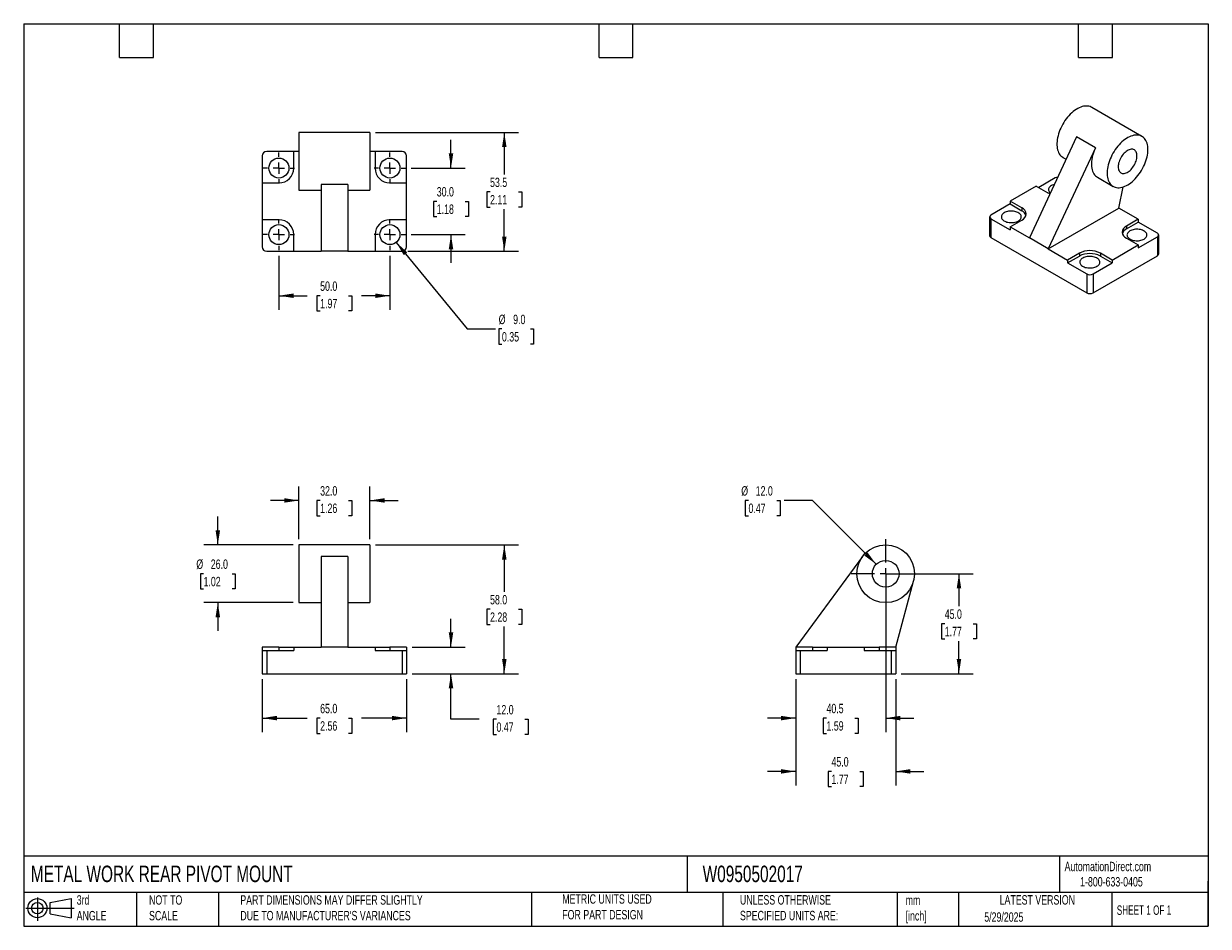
# Model space of a CAD drawing. Header units: millimetres. Extents: x 13 to 546, y 13 to 419.
import ezdxf

# ---------------------------------------------------------------- set-up
doc = ezdxf.new("R2010")
doc.units = ezdxf.units.MM
doc.header["$LTSCALE"] = 2
doc.linetypes.add('SLD-Center', pattern=[19.05, 15.24, -1.27, 1.27, -1.27])
doc.linetypes.add('SLD-Solid', pattern=[0])
doc.layers.add('CENTER', color=40, linetype='SLD-Center')
doc.layers.add('SLD-DEFPOINTS', color=7, linetype='Continuous')
doc.layers.add('DIMENSIONS', color=140, linetype='SLD-Solid', lineweight=25)
doc.layers.add('TEXT', color=140, linetype='SLD-Solid', lineweight=25)
doc.styles.add('SLDTEXTSTYLE0', font='TXT', dxfattribs={"width": 0.7})
doc.styles.add('SLDTEXTSTYLE1', font='TXT', dxfattribs={"width": 0.65})
doc.dimstyles.new('SLDDIMSTYLE0', dxfattribs={"dimtxt": 4.316016, "dimasz": 6.604, "dimexe": 0, "dimexo": 0.0625, "dimgap": 1.079004, "dimtad": 0, "dimtih": 1, "dimtoh": 1, "dimrnd": 1e-09, "dimzin": 4, "dimdsep": 46, "dimtxsty": 'SLDTEXTSTYLE0', "dimsah": 1, "dimcen": 0.09, "dimadec": 0, "dimazin": 1, "dimtfac": 1, "dimtmove": 0, "dimatfit": 0, "dimfxl": 0, "dimfrac": 2, "dimtolj": 1, "dimtzin": 12, "dimarcsym": 0})
doc.dimstyles.new('SLDDIMSTYLE1', dxfattribs={"dimtxt": 4.316016, "dimasz": 6.604, "dimexe": 0, "dimexo": 0.0625, "dimgap": 1.079004, "dimtad": 0, "dimtih": 1, "dimtoh": 1, "dimrnd": 1e-09, "dimzin": 4, "dimdsep": 46, "dimtxsty": 'SLDTEXTSTYLE0', "dimsah": 1, "dimcen": 0.09, "dimadec": 0, "dimazin": 1, "dimtfac": 1, "dimtofl": 0, "dimtmove": 0, "dimatfit": 3, "dimfxl": 0, "dimfrac": 2, "dimtolj": 1, "dimtzin": 12, "dimarcsym": 0})
doc.dimstyles.new('SLDDIMSTYLE2', dxfattribs={"dimtxt": 4.316016, "dimasz": 6.604, "dimexe": 0, "dimexo": 0.0625, "dimgap": 1.079004, "dimtad": 0, "dimtih": 1, "dimtoh": 1, "dimrnd": 1e-09, "dimzin": 4, "dimdsep": 46, "dimtxsty": 'SLDTEXTSTYLE0', "dimsah": 1, "dimcen": 0, "dimadec": 0, "dimazin": 1, "dimtfac": 1, "dimtofl": 0, "dimtmove": 0, "dimatfit": 3, "dimfxl": 0, "dimfrac": 2, "dimtolj": 1, "dimtzin": 12, "dimarcsym": 0})
doc.dimstyles.new('SLDDIMSTYLE3', dxfattribs={"dimtxt": 4.316016, "dimasz": 6.604, "dimexe": 0, "dimexo": 0.0625, "dimgap": 1.079004, "dimtad": 0, "dimtih": 1, "dimtoh": 1, "dimrnd": 1e-09, "dimzin": 12, "dimdsep": 46, "dimtxsty": 'SLDTEXTSTYLE0', "dimsah": 1, "dimcen": 0.09, "dimadec": 0, "dimazin": 3, "dimtfac": 1, "dimtmove": 0, "dimatfit": 0, "dimfxl": 0, "dimfrac": 2, "dimtolj": 1, "dimtzin": 12, "dimarcsym": 0})
doc.dimstyles.new('SLDDIMSTYLE4', dxfattribs={"dimtxt": 4.316016, "dimasz": 6.604, "dimexe": 0, "dimexo": 0.0625, "dimgap": 1.079004, "dimtad": 0, "dimtih": 1, "dimtoh": 1, "dimrnd": 1e-09, "dimzin": 12, "dimdsep": 46, "dimtxsty": 'SLDTEXTSTYLE0', "dimsah": 1, "dimcen": 0.09, "dimadec": 0, "dimazin": 3, "dimtfac": 1, "dimtofl": 0, "dimtmove": 0, "dimatfit": 3, "dimfxl": 0, "dimfrac": 2, "dimtolj": 1, "dimtzin": 12, "dimarcsym": 0})

# ---------------------------------------------------------------- blocks, each defined once
blk = doc.blocks.new('Block11')
at = {"color": 7, "linetype": 'SLD-Solid', "lineweight": 18}
for p, q in [((0, 5.76), (21.75, 5.76)), ((5.18, 10.62), (5.18, 0)), ((10.96, 8.33), (20.35, 10.06)), ((10.96, 3.19), (10.96, 8.33)), ((20.35, 10.06), (20.35, 1.46)), ((10.96, 3.19), (20.35, 1.46))]:
    blk.add_line(p, q, dxfattribs=at)
for radius in [4.3, 2.57]:
    blk.add_circle((5.18, 5.76), radius, dxfattribs=at)
blk = doc.blocks.new('Block12')
at = {"layer": 'SLD-DEFPOINTS'}
blk.add_blockref('Block11', (0, 0), dxfattribs=at)
blk = doc.blocks.new('_D')
at = {"layer": 'DIMENSIONS'}
for p, q in [((100.1, 184.44), (100.1, 197.14)), ((134.06, 184.44), (93.75, 184.44)), ((93.69, 171.44), (92.24, 171.44)), ((92.24, 171.44), (92.24, 164.58)), ((106.52, 171.44), (107.97, 171.44)), ((107.97, 171.44), (107.97, 164.58)), ((92.24, 164.58), (93.69, 164.58)), ((107.97, 164.58), (106.52, 164.58)), ((134.06, 158.44), (93.75, 158.44)), ((100.1, 158.44), (100.1, 145.74))]:
    blk.add_line(p, q, dxfattribs=at)
for points in [[(100.1, 184.44), (101.12, 191.05), (99.09, 191.05)], [(100.1, 158.44), (99.09, 151.84), (101.12, 151.84)]]:
    blk.add_solid(points, dxfattribs=at)
at = {"layer": 'DIMENSIONS', "char_height": 4.233, "attachment_point": 1, "style": 'SLDTEXTSTYLE0'}
for s, insert in [('%%c', (90.43, 177.87)), ('26.0', (96.95, 177.87)), ('1.02', (93.69, 170.04))]:
    blk.add_mtext(s, dxfattribs=dict(at, insert=insert))
blk = doc.blocks.new('_D_1')
at = {"layer": 'DIMENSIONS'}
for p, q in [((136.6, 186.98), (136.6, 210.79)), ((168.6, 186.98), (168.6, 210.79)), ((136.6, 204.44), (123.9, 204.44)), ((146.19, 204.44), (144.74, 204.44)), ((144.74, 204.44), (144.74, 197.58)), ((159.02, 204.44), (160.47, 204.44)), ((160.47, 204.44), (160.47, 197.58)), ((168.6, 204.44), (181.3, 204.44)), ((144.74, 197.58), (146.19, 197.58)), ((160.47, 197.58), (159.02, 197.58))]:
    blk.add_line(p, q, dxfattribs=at)
for points in [[(136.6, 204.44), (130, 205.46), (130, 203.43)], [(168.6, 204.44), (175.21, 203.43), (175.21, 205.46)]]:
    blk.add_solid(points, dxfattribs=at)
at = {"layer": 'DIMENSIONS', "char_height": 4.233, "attachment_point": 1, "style": 'SLDTEXTSTYLE0'}
for s, insert in [('32.0', (146.19, 210.87)), ('1.26', (146.19, 203.04))]:
    blk.add_mtext(s, dxfattribs=dict(at, insert=insert))
blk = doc.blocks.new('_D_2')
at = {"layer": 'DIMENSIONS'}
for p, q in [((205.1, 138.44), (205.1, 151.14)), ((187.64, 138.44), (211.45, 138.44)), ((187.64, 126.44), (211.45, 126.44)), ((205.1, 105.92), (205.1, 126.44)), ((217.8, 105.92), (205.1, 105.92)), ((225.58, 105.92), (224.13, 105.92)), ((224.13, 105.92), (224.13, 99.06)), ((238.41, 105.92), (239.86, 105.92)), ((239.86, 105.92), (239.86, 99.06)), ((224.13, 99.06), (225.58, 99.06)), ((239.86, 99.06), (238.41, 99.06))]:
    blk.add_line(p, q, dxfattribs=at)
for points in [[(205.1, 138.44), (206.12, 145.05), (204.09, 145.05)], [(205.1, 126.44), (204.09, 119.84), (206.12, 119.84)]]:
    blk.add_solid(points, dxfattribs=at)
at = {"layer": 'DIMENSIONS', "char_height": 4.233, "attachment_point": 1, "style": 'SLDTEXTSTYLE0'}
for s, insert in [('12.0', (225.58, 112.34)), ('0.47', (225.58, 104.51))]:
    blk.add_mtext(s, dxfattribs=dict(at, insert=insert))
blk = doc.blocks.new('_D_3')
at = {"layer": 'DIMENSIONS'}
for p, q in [((171.14, 184.44), (235.45, 184.44)), ((229.1, 184.44), (229.1, 163.27)), ((222.69, 155.44), (221.24, 155.44)), ((221.24, 155.44), (221.24, 148.58)), ((235.52, 155.44), (236.97, 155.44)), ((236.97, 155.44), (236.97, 148.58)), ((221.24, 148.58), (222.69, 148.58)), ((229.1, 126.44), (229.1, 147.62)), ((236.97, 148.58), (235.52, 148.58)), ((187.64, 126.44), (235.45, 126.44))]:
    blk.add_line(p, q, dxfattribs=at)
for points in [[(229.1, 184.44), (228.09, 177.84), (230.12, 177.84)], [(229.1, 126.44), (230.12, 133.05), (228.09, 133.05)]]:
    blk.add_solid(points, dxfattribs=at)
at = {"layer": 'DIMENSIONS', "char_height": 4.233, "attachment_point": 1, "style": 'SLDTEXTSTYLE0'}
for s, insert in [('58.0', (222.69, 161.87)), ('2.28', (222.69, 154.04))]:
    blk.add_mtext(s, dxfattribs=dict(at, insert=insert))
blk = doc.blocks.new('_D_4')
at = {"layer": 'DIMENSIONS'}
for p, q in [((120.1, 123.9), (120.1, 100.09)), ((185.1, 123.9), (185.1, 100.09)), ((120.1, 106.44), (140.34, 106.44)), ((146.19, 106.44), (144.74, 106.44)), ((144.74, 106.44), (144.74, 99.58)), ((159.02, 106.44), (160.47, 106.44)), ((160.47, 106.44), (160.47, 99.58)), ((185.1, 106.44), (164.87, 106.44)), ((144.74, 99.58), (146.19, 99.58)), ((160.47, 99.58), (159.02, 99.58))]:
    blk.add_line(p, q, dxfattribs=at)
for points in [[(120.1, 106.44), (126.71, 105.43), (126.71, 107.46)], [(185.1, 106.44), (178.5, 107.46), (178.5, 105.43)]]:
    blk.add_solid(points, dxfattribs=at)
at = {"layer": 'DIMENSIONS', "char_height": 4.233, "attachment_point": 1, "style": 'SLDTEXTSTYLE0'}
for s, insert in [('65.0', (146.19, 112.87)), ('2.56', (146.19, 105.04))]:
    blk.add_mtext(s, dxfattribs=dict(at, insert=insert))
blk = doc.blocks.new('_D_5')
at = {"layer": 'DIMENSIONS'}
for p, q in [((403.37, 171.44), (440.18, 171.44)), ((433.83, 171.44), (433.83, 156.77)), ((427.42, 148.94), (425.97, 148.94)), ((425.97, 148.94), (425.97, 142.08)), ((440.24, 148.94), (441.69, 148.94)), ((441.69, 148.94), (441.69, 142.08)), ((425.97, 142.08), (427.42, 142.08)), ((433.83, 126.44), (433.83, 141.12)), ((441.69, 142.08), (440.24, 142.08)), ((407.87, 126.44), (440.18, 126.44))]:
    blk.add_line(p, q, dxfattribs=at)
for points in [[(433.83, 171.44), (432.81, 164.84), (434.84, 164.84)], [(433.83, 126.44), (434.84, 133.05), (432.81, 133.05)]]:
    blk.add_solid(points, dxfattribs=at)
at = {"layer": 'DIMENSIONS', "char_height": 4.233, "attachment_point": 1, "style": 'SLDTEXTSTYLE0'}
for s, insert in [('45.0', (427.42, 155.37)), ('1.77', (427.42, 147.54))]:
    blk.add_mtext(s, dxfattribs=dict(at, insert=insert))
blk = doc.blocks.new('_D_6')
at = {"layer": 'DIMENSIONS'}
for p, q in [((339.05, 204.44), (337.6, 204.44)), ((337.6, 204.44), (337.6, 197.58)), ((351.87, 204.44), (353.32, 204.44)), ((353.32, 204.44), (353.32, 197.58)), ((367.83, 204.44), (355.13, 204.44)), ((396.59, 175.68), (367.83, 204.44)), ((337.6, 197.58), (339.05, 197.58)), ((353.32, 197.58), (351.87, 197.58))]:
    blk.add_line(p, q, dxfattribs=at)
blk.add_solid([(396.59, 175.68), (392.63, 181.07), (391.2, 179.64)], dxfattribs=at)
at = {"layer": 'DIMENSIONS', "char_height": 4.233, "attachment_point": 1, "style": 'SLDTEXTSTYLE0'}
for s, insert in [('%%c', (335.79, 210.87)), ('12.0', (342.3, 210.87)), ('0.47', (339.05, 203.04))]:
    blk.add_mtext(s, dxfattribs=dict(at, insert=insert))
blk = doc.blocks.new('_D_7')
at = {"layer": 'DIMENSIONS'}
for p, q in [((400.83, 168.9), (400.83, 100.09)), ((360.33, 123.9), (360.33, 100.09)), ((360.33, 106.44), (347.63, 106.44)), ((374.17, 106.44), (372.72, 106.44)), ((372.72, 106.44), (372.72, 99.58)), ((386.99, 106.44), (388.44, 106.44)), ((388.44, 106.44), (388.44, 99.58)), ((400.83, 106.44), (413.53, 106.44)), ((372.72, 99.58), (374.17, 99.58)), ((388.44, 99.58), (386.99, 99.58))]:
    blk.add_line(p, q, dxfattribs=at)
for points in [[(360.33, 106.44), (353.72, 107.46), (353.72, 105.43)], [(400.83, 106.44), (407.43, 105.43), (407.43, 107.46)]]:
    blk.add_solid(points, dxfattribs=at)
at = {"layer": 'DIMENSIONS', "char_height": 4.233, "attachment_point": 1, "style": 'SLDTEXTSTYLE0'}
for s, insert in [('40.5', (374.17, 112.87)), ('1.59', (374.17, 105.04))]:
    blk.add_mtext(s, dxfattribs=dict(at, insert=insert))
blk = doc.blocks.new('_D_8')
at = {"layer": 'DIMENSIONS'}
for p, q in [((360.33, 123.9), (360.33, 76.09)), ((405.33, 123.9), (405.33, 76.09)), ((360.33, 82.44), (347.63, 82.44)), ((376.42, 82.44), (374.97, 82.44)), ((374.97, 82.44), (374.97, 75.58)), ((389.24, 82.44), (390.69, 82.44)), ((390.69, 82.44), (390.69, 75.58)), ((405.33, 82.44), (418.03, 82.44)), ((374.97, 75.58), (376.42, 75.58)), ((390.69, 75.58), (389.24, 75.58))]:
    blk.add_line(p, q, dxfattribs=at)
for points in [[(360.33, 82.44), (353.72, 83.46), (353.72, 81.43)], [(405.33, 82.44), (411.93, 81.43), (411.93, 83.46)]]:
    blk.add_solid(points, dxfattribs=at)
at = {"layer": 'DIMENSIONS', "char_height": 4.233, "attachment_point": 1, "style": 'SLDTEXTSTYLE0'}
for s, insert in [('45.0', (376.42, 88.87)), ('1.77', (376.42, 81.04))]:
    blk.add_mtext(s, dxfattribs=dict(at, insert=insert))
blk = doc.blocks.new('SW_CENTERMARKSYMBOL_0')
at = {"layer": 'CENTER', "color": 0}
for p, q in [((0, 5.08), (0, 15.54)), ((-5.08, 0), (-15.54, 0)), ((0, 0), (-2.54, 0)), ((0, 0), (0, 2.54)), ((0, 0), (0, -2.54)), ((0, 0), (2.54, 0)), ((5.08, 0), (15.54, 0)), ((0, -5.08), (0, -15.54))]:
    blk.add_line(p, q, dxfattribs=at)
blk = doc.blocks.new('_D_9')
at = {"layer": 'DIMENSIONS'}
for p, q in [((205.1, 354.11), (205.1, 366.81)), ((187.18, 354.11), (211.45, 354.11)), ((198.69, 339.11), (197.24, 339.11)), ((197.24, 339.11), (197.24, 332.25)), ((211.52, 339.11), (212.97, 339.11)), ((212.97, 339.11), (212.97, 332.25)), ((197.24, 332.25), (198.69, 332.25)), ((212.97, 332.25), (211.52, 332.25)), ((187.18, 324.11), (211.45, 324.11)), ((205.1, 324.11), (205.1, 311.41))]:
    blk.add_line(p, q, dxfattribs=at)
for points in [[(205.1, 354.11), (206.12, 360.72), (204.09, 360.72)], [(205.1, 324.11), (204.09, 317.51), (206.12, 317.51)]]:
    blk.add_solid(points, dxfattribs=at)
at = {"layer": 'DIMENSIONS', "char_height": 4.233, "attachment_point": 1, "style": 'SLDTEXTSTYLE0'}
for s, insert in [('30.0', (198.69, 345.54)), ('1.18', (198.69, 337.71))]:
    blk.add_mtext(s, dxfattribs=dict(at, insert=insert))
blk = doc.blocks.new('_D_10')
at = {"layer": 'DIMENSIONS'}
for p, q in [((171.14, 370.11), (235.45, 370.11)), ((229.1, 370.11), (229.1, 351.19)), ((222.69, 343.36), (221.24, 343.36)), ((221.24, 343.36), (221.24, 336.5)), ((235.52, 343.36), (236.97, 343.36)), ((236.97, 343.36), (236.97, 336.5)), ((221.24, 336.5), (222.69, 336.5)), ((236.97, 336.5), (235.52, 336.5)), ((229.1, 316.61), (229.1, 335.54)), ((185.64, 316.61), (235.45, 316.61))]:
    blk.add_line(p, q, dxfattribs=at)
for points in [[(229.1, 370.11), (228.09, 363.51), (230.12, 363.51)], [(229.1, 316.61), (230.12, 323.22), (228.09, 323.22)]]:
    blk.add_solid(points, dxfattribs=at)
at = {"layer": 'DIMENSIONS', "char_height": 4.233, "attachment_point": 1, "style": 'SLDTEXTSTYLE0'}
for s, insert in [('53.5', (222.69, 349.79)), ('2.11', (222.69, 341.96))]:
    blk.add_mtext(s, dxfattribs=dict(at, insert=insert))
blk = doc.blocks.new('_D_11')
at = {"layer": 'DIMENSIONS'}
for p, q in [((127.6, 314.53), (127.6, 290.26)), ((177.6, 314.53), (177.6, 290.26)), ((127.6, 296.61), (140.34, 296.61)), ((146.19, 296.61), (144.74, 296.61)), ((144.74, 296.61), (144.74, 289.75)), ((159.02, 296.61), (160.47, 296.61)), ((160.47, 296.61), (160.47, 289.75)), ((177.6, 296.61), (164.87, 296.61)), ((144.74, 289.75), (146.19, 289.75)), ((160.47, 289.75), (159.02, 289.75))]:
    blk.add_line(p, q, dxfattribs=at)
for points in [[(127.6, 296.61), (134.21, 295.6), (134.21, 297.63)], [(177.6, 296.61), (171, 297.63), (171, 295.6)]]:
    blk.add_solid(points, dxfattribs=at)
at = {"layer": 'DIMENSIONS', "char_height": 4.233, "attachment_point": 1, "style": 'SLDTEXTSTYLE0'}
for s, insert in [('50.0', (146.19, 303.04)), ('1.97', (146.19, 295.21))]:
    blk.add_mtext(s, dxfattribs=dict(at, insert=insert))
blk = doc.blocks.new('_D_12')
at = {"layer": 'DIMENSIONS'}
for p, q in [((180.46, 320.63), (212.44, 281.64)), ((212.44, 281.64), (225.14, 281.64)), ((228.04, 281.64), (226.59, 281.64)), ((226.59, 281.64), (226.59, 274.78)), ((240.86, 281.64), (242.31, 281.64)), ((242.31, 281.64), (242.31, 274.78)), ((226.59, 274.78), (228.04, 274.78)), ((242.31, 274.78), (240.86, 274.78))]:
    blk.add_line(p, q, dxfattribs=at)
blk.add_solid([(180.46, 320.63), (183.86, 314.88), (185.43, 316.17)], dxfattribs=at)
at = {"layer": 'DIMENSIONS', "char_height": 4.233, "attachment_point": 1, "style": 'SLDTEXTSTYLE0'}
for s, insert in [('%%c', (226.57, 288.06)), ('9.0', (233.09, 288.06)), ('0.35', (228.04, 280.24))]:
    blk.add_mtext(s, dxfattribs=dict(at, insert=insert))
blk = doc.blocks.new('SW_CENTERMARKSYMBOL_1')
at = {"layer": 'CENTER', "color": 0}
for p, q in [((0, 5.08), (0, 7.04)), ((-5.08, 0), (-7.04, 0)), ((0, 0), (-2.54, 0)), ((0, 0), (0, 2.54)), ((0, 0), (0, -2.54)), ((0, 0), (2.54, 0)), ((5.08, 0), (7.04, 0)), ((0, -5.08), (0, -7.04))]:
    blk.add_line(p, q, dxfattribs=at)
blk = doc.blocks.new('SW_CENTERMARKSYMBOL_2')
at = {"layer": 'CENTER', "color": 0}
for p, q in [((0, 5.08), (0, 7.04)), ((-5.08, 0), (-7.04, 0)), ((0, 0), (-2.54, 0)), ((0, 0), (0, 2.54)), ((0, 0), (0, -2.54)), ((0, 0), (2.54, 0)), ((5.08, 0), (7.04, 0)), ((0, -5.08), (0, -7.04))]:
    blk.add_line(p, q, dxfattribs=at)
blk = doc.blocks.new('SW_CENTERMARKSYMBOL_3')
at = {"layer": 'CENTER', "color": 0}
for p, q in [((0, 5.08), (0, 7.04)), ((-5.08, 0), (-7.04, 0)), ((0, 0), (-2.54, 0)), ((0, 0), (0, 2.54)), ((0, 0), (0, -2.54)), ((0, 0), (2.54, 0)), ((5.08, 0), (7.04, 0)), ((0, -5.08), (0, -7.04))]:
    blk.add_line(p, q, dxfattribs=at)
blk = doc.blocks.new('SW_CENTERMARKSYMBOL_4')
at = {"layer": 'CENTER', "color": 0}
for p, q in [((0, 5.08), (0, 7.04)), ((-5.08, 0), (-7.04, 0)), ((0, 0), (-2.54, 0)), ((0, 0), (0, 2.54)), ((0, 0), (0, -2.54)), ((0, 0), (2.54, 0)), ((5.08, 0), (7.04, 0)), ((0, -5.08), (0, -7.04))]:
    blk.add_line(p, q, dxfattribs=at)

msp = doc.modelspace()

# ---------------------------------------------------------------- linework, layer by layer
for p, q in [((516.238, 368.37), (493.611, 381.432)), ((168.605, 370.114), (136.605, 370.114)), ((136.605, 370.114), (136.605, 344.114)), ((168.605, 370.114), (168.605, 344.114)), ((486.785, 368.123), (465.544, 322.614)), ((495.27, 363.225), (486.785, 368.123)), ((495.27, 363.225), (474.03, 317.715)), ((120.105, 359.614), (120.105, 347.414)), ((134.305, 361.614), (122.105, 361.614)), ((134.305, 354.114), (134.305, 361.614)), ((136.605, 361.614), (134.305, 361.614)), ((170.905, 361.614), (168.605, 361.614)), ((170.905, 361.614), (170.905, 354.114)), ((183.105, 361.614), (170.905, 361.614)), ((185.105, 347.414), (185.105, 359.614)), ((480.612, 358.915), (482.089, 358.062)), ((120.105, 347.414), (120.105, 330.814)), ((120.105, 347.414), (127.605, 347.414)), ((177.605, 347.414), (185.105, 347.414)), ((185.105, 330.814), (185.105, 347.414)), ((477.212, 349.677), (469.716, 345.35)), ((496.168, 349.935), (503.239, 345.853)), ((136.605, 344.114), (146.605, 344.114)), ((158.605, 346.653), (146.605, 346.653)), ((146.605, 346.653), (146.605, 316.614)), ((158.605, 346.653), (158.605, 316.614)), ((158.605, 344.114), (168.605, 344.114)), ((468.585, 346.004), (456.847, 339.228)), ((468.585, 346.004), (473.888, 342.942)), ((505.849, 336.084), (507.827, 345.625)), ((456.847, 337.921), (448.22, 332.941)), ((462.15, 336.166), (456.847, 339.228)), ((456.847, 339.228), (456.847, 337.921)), ((456.847, 337.921), (462.15, 334.86)), ((462.15, 336.166), (462.15, 334.86)), ((474.03, 317.715), (505.849, 336.084)), ((514.547, 331.063), (505.849, 336.084)), ((127.605, 330.814), (120.105, 330.814)), ((120.105, 330.814), (120.105, 318.614)), ((185.105, 330.814), (177.605, 330.814)), ((185.105, 318.614), (185.105, 330.814)), ((447.634, 332.125), (447.634, 323.633)), ((448.22, 331.308), (448.22, 322.816)), ((448.22, 331.308), (456.847, 326.328)), ((514.547, 331.063), (509.244, 328.002)), ((514.547, 331.063), (514.547, 329.757)), ((456.847, 327.635), (462.15, 330.696)), ((456.847, 327.635), (456.847, 326.328)), ((456.847, 327.635), (465.544, 322.614)), ((509.244, 326.695), (514.547, 329.757)), ((509.244, 328.002), (509.244, 326.695)), ((523.174, 324.777), (514.547, 329.757)), ((134.305, 316.614), (134.305, 324.114)), ((170.905, 324.114), (170.905, 316.614)), ((448.22, 322.816), (491.354, 297.916)), ((474.03, 317.715), (465.544, 322.614)), ((509.244, 322.532), (514.547, 319.47)), ((514.547, 318.164), (523.174, 323.144)), ((523.174, 323.144), (523.174, 314.652)), ((523.759, 315.468), (523.759, 323.96)), ((122.105, 316.614), (134.305, 316.614)), ((134.305, 316.614), (146.605, 316.614)), ((158.605, 316.614), (146.605, 316.614)), ((158.605, 316.614), (170.905, 316.614)), ((170.905, 316.614), (183.105, 316.614)), ((474.03, 317.715), (482.727, 312.694)), ((488.03, 315.756), (482.727, 312.694)), ((488.03, 315.756), (488.03, 314.449)), ((502.809, 312.694), (497.506, 315.756)), ((497.506, 315.756), (497.506, 314.449)), ((502.809, 312.694), (514.547, 319.47)), ((514.547, 319.47), (514.547, 318.164)), ((482.727, 311.388), (488.03, 314.449)), ((482.727, 312.694), (482.727, 311.388)), ((482.727, 311.388), (491.354, 306.408)), ((494.182, 297.916), (523.174, 314.652)), ((494.182, 306.408), (502.809, 311.388)), ((497.506, 314.449), (502.809, 311.388)), ((502.809, 312.694), (502.809, 311.388)), ((491.354, 306.408), (491.354, 297.916)), ((494.182, 306.408), (494.182, 297.916)), ((168.605, 184.442), (136.605, 184.442)), ((136.605, 184.442), (136.605, 158.442)), ((168.605, 184.442), (168.605, 158.442)), ((158.605, 179.159), (146.605, 179.159)), ((146.605, 179.159), (146.605, 138.442)), ((158.605, 179.159), (158.605, 138.442)), ((390.367, 179.159), (360.329, 138.442)), ((405.329, 138.442), (413.373, 168.031)), ((136.605, 158.442), (146.605, 158.442)), ((158.605, 158.442), (168.605, 158.442)), ((120.105, 138.442), (120.105, 136.842)), ((127.605, 138.442), (120.105, 138.442)), ((120.105, 136.842), (120.105, 126.442)), ((120.105, 136.842), (122.105, 136.842)), ((122.105, 136.842), (122.105, 126.442)), ((122.105, 136.842), (134.305, 136.842)), ((127.605, 138.442), (127.605, 136.842)), ((127.605, 138.442), (134.305, 138.442)), ((134.305, 138.442), (134.305, 136.842)), ((134.305, 138.442), (146.605, 138.442)), ((158.605, 138.442), (146.605, 138.442)), ((158.605, 138.442), (170.905, 138.442)), ((170.905, 138.442), (170.905, 136.842)), ((170.905, 138.442), (177.605, 138.442)), ((170.905, 136.842), (183.105, 136.842)), ((177.605, 138.442), (177.605, 136.842)), ((185.105, 138.442), (177.605, 138.442)), ((183.105, 136.842), (183.105, 126.442)), ((183.105, 136.842), (185.105, 136.842)), ((185.105, 138.442), (185.105, 136.842)), ((185.105, 136.842), (185.105, 126.442)), ((360.329, 138.442), (360.329, 136.842)), ((367.829, 138.442), (360.329, 138.442)), ((360.329, 136.842), (360.329, 126.442)), ((360.329, 136.842), (362.329, 136.842)), ((362.329, 136.842), (362.329, 126.442)), ((362.329, 136.842), (374.529, 136.842)), ((367.829, 138.442), (367.829, 136.842)), ((367.829, 138.442), (374.529, 138.442)), ((374.529, 138.442), (391.129, 138.442)), ((374.529, 138.442), (374.529, 136.842)), ((391.129, 138.442), (391.129, 136.842)), ((391.129, 138.442), (397.829, 138.442)), ((391.129, 136.842), (403.329, 136.842)), ((397.829, 138.442), (397.829, 136.842)), ((405.329, 138.442), (397.829, 138.442)), ((403.329, 136.842), (403.329, 126.442)), ((403.329, 136.842), (405.329, 136.842)), ((405.329, 138.442), (405.329, 136.842)), ((405.329, 136.842), (405.329, 126.442)), ((120.105, 126.442), (122.105, 126.442)), ((122.105, 126.442), (183.105, 126.442)), ((183.105, 126.442), (185.105, 126.442)), ((360.329, 126.442), (362.329, 126.442)), ((362.329, 126.442), (403.329, 126.442)), ((403.329, 126.442), (405.329, 126.442))]:
    msp.add_line(p, q)
at = {"flags": 128}
for points in [[(493.611, 381.432), (493.428, 381.532), (492.918, 381.755), (492.376, 381.915), (491.805, 382.01), (491.209, 382.041), (490.59, 382.008), (489.952, 381.909), (489.298, 381.747), (488.633, 381.521), (487.959, 381.233), (487.281, 380.885), (486.602, 380.478), (485.925, 380.016), (485.255, 379.499), (484.596, 378.931), (483.949, 378.316), (483.321, 377.656), (482.712, 376.955), (482.128, 376.218), (481.571, 375.447), (481.045, 374.647), (480.551, 373.823), (480.094, 372.979), (479.674, 372.12), (479.296, 371.25), (478.96, 370.374), (478.668, 369.497), (478.423, 368.624), (478.225, 367.76), (478.075, 366.908), (477.975, 366.074), (477.925, 365.263), (477.925, 364.478), (477.975, 363.725), (478.075, 363.007), (478.225, 362.328), (478.423, 361.692), (478.668, 361.102), (478.96, 360.562), (479.296, 360.074), (479.674, 359.641), (480.094, 359.266), (480.551, 358.951), (480.612, 358.915)], [(518.931, 362.418), (518.906, 363.187), (518.831, 363.924), (518.706, 364.623), (518.532, 365.281), (518.31, 365.894), (518.042, 366.46), (517.728, 366.974), (517.37, 367.435), (516.971, 367.839), (516.532, 368.184), (516.056, 368.469), (515.545, 368.692), (515.003, 368.852), (514.432, 368.948), (513.836, 368.979), (513.217, 368.945), (512.579, 368.847), (511.926, 368.684), (511.26, 368.458), (510.587, 368.171), (509.908, 367.823), (509.229, 367.416), (508.553, 366.953), (507.883, 366.436), (507.223, 365.869), (506.577, 365.253), (505.948, 364.594), (505.34, 363.893), (504.756, 363.155), (504.199, 362.384), (503.672, 361.585), (503.179, 360.761), (502.721, 359.917), (502.302, 359.057), (501.923, 358.188), (501.587, 357.312), (501.295, 356.435), (501.05, 355.562), (500.852, 354.697), (500.703, 353.845), (500.603, 353.012), (500.552, 352.2), (500.552, 351.416), (500.603, 350.663), (500.703, 349.944), (500.852, 349.265), (501.05, 348.629), (501.295, 348.039), (501.587, 347.499), (501.923, 347.011), (502.302, 346.579), (502.721, 346.204), (503.179, 345.888), (503.672, 345.634), (504.199, 345.442), (504.756, 345.314), (505.34, 345.251), (505.948, 345.252), (506.577, 345.319), (507.223, 345.449), (507.883, 345.643), (508.553, 345.9), (509.229, 346.218), (509.908, 346.596), (510.587, 347.031), (511.26, 347.521), (511.926, 348.064), (512.579, 348.656), (513.217, 349.294), (513.836, 349.974), (514.432, 350.694), (515.003, 351.449), (515.545, 352.235), (516.056, 353.047), (516.532, 353.882), (516.971, 354.734), (517.37, 355.599), (517.728, 356.472), (518.042, 357.349), (518.31, 358.225), (518.532, 359.094), (518.706, 359.953), (518.831, 360.796), (518.906, 361.619), (518.931, 362.418)], [(495.27, 363.225), (494.884, 362.346), (494.54, 361.461), (494.242, 360.575), (493.991, 359.692), (493.789, 358.817), (493.636, 357.956), (493.533, 357.113), (493.482, 356.292), (493.481, 355.499), (493.532, 354.738), (493.634, 354.012), (493.786, 353.327), (493.988, 352.686), (494.239, 352.092), (494.536, 351.549), (494.879, 351.059), (495.265, 350.627), (495.692, 350.253), (496.159, 349.94), (496.168, 349.935)], [(513.981, 359.56), (513.956, 360.076), (513.882, 360.556), (513.759, 360.997), (513.589, 361.391), (513.374, 361.736), (513.116, 362.026), (512.819, 362.259), (512.485, 362.431), (512.119, 362.541), (511.726, 362.587), (511.309, 362.569), (510.874, 362.487), (510.425, 362.342), (509.968, 362.136), (509.509, 361.871), (509.052, 361.55), (508.604, 361.177), (508.168, 360.756), (507.751, 360.293), (507.358, 359.792), (506.992, 359.26), (506.658, 358.702), (506.361, 358.126), (506.103, 357.538), (505.888, 356.946), (505.718, 356.355), (505.595, 355.772), (505.521, 355.206), (505.496, 354.662), (505.521, 354.147), (505.595, 353.666), (505.718, 353.226), (505.888, 352.831), (506.103, 352.487), (506.361, 352.197), (506.658, 351.964), (506.992, 351.792), (507.358, 351.682), (507.751, 351.635), (508.168, 351.653), (508.604, 351.735), (509.052, 351.88), (509.509, 352.087), (509.968, 352.352), (510.425, 352.673), (510.874, 353.046), (511.309, 353.467), (511.726, 353.93), (512.119, 354.431), (512.485, 354.963), (512.819, 355.52), (513.116, 356.096), (513.374, 356.684), (513.589, 357.277), (513.759, 357.868), (513.882, 358.45), (513.956, 359.016), (513.981, 359.56)], [(476.808, 346.747), (476.335, 346.607), (475.868, 346.423), (475.444, 346.208), (475.07, 345.963), (474.753, 345.693), (474.496, 345.402), (474.305, 345.095), (474.181, 344.777), (474.128, 344.452), (474.146, 344.126), (474.234, 343.804), (474.392, 343.491), (474.616, 343.191), (474.904, 342.911), (474.986, 342.843)], [(474.823, 342.493), (474.409, 342.671), (473.888, 342.942)], [(460.595, 330.288), (460.968, 330.532), (461.286, 330.802), (461.543, 331.093), (461.734, 331.4), (461.857, 331.718), (461.91, 332.043), (461.893, 332.369), (461.804, 332.691), (461.647, 333.005), (461.422, 333.304), (461.134, 333.585), (460.788, 333.843), (460.389, 334.073), (459.942, 334.273), (459.456, 334.439), (458.937, 334.569), (458.394, 334.66), (457.836, 334.711), (457.271, 334.721), (456.709, 334.69), (456.157, 334.619), (455.625, 334.509), (455.122, 334.361), (454.655, 334.177), (454.231, 333.961), (453.857, 333.717), (453.539, 333.447), (453.283, 333.156), (453.091, 332.849), (452.968, 332.531), (452.915, 332.206), (452.933, 331.88), (453.021, 331.558), (453.179, 331.245), (453.403, 330.945), (453.691, 330.664), (454.037, 330.407), (454.437, 330.176), (454.883, 329.976), (455.37, 329.81), (455.888, 329.68), (456.431, 329.589), (456.989, 329.538), (457.554, 329.528), (458.117, 329.559), (458.668, 329.63), (459.2, 329.74), (459.703, 329.889), (460.171, 330.072), (460.595, 330.288)], [(517.163, 322.124), (517.537, 322.368), (517.855, 322.638), (518.111, 322.929), (518.303, 323.236), (518.426, 323.554), (518.479, 323.879), (518.461, 324.205), (518.373, 324.527), (518.215, 324.84), (517.991, 325.14), (517.703, 325.421), (517.357, 325.678), (516.957, 325.909), (516.511, 326.109), (516.024, 326.275), (515.505, 326.405), (514.963, 326.496), (514.405, 326.547), (513.84, 326.557), (513.277, 326.526), (512.726, 326.455), (512.194, 326.345), (511.69, 326.197), (511.223, 326.013), (510.799, 325.797), (510.425, 325.553), (510.108, 325.283), (509.851, 324.992), (509.66, 324.685), (509.537, 324.367), (509.483, 324.042), (509.501, 323.716), (509.59, 323.394), (509.747, 323.081), (509.972, 322.781), (510.259, 322.5), (510.606, 322.243), (511.005, 322.012), (511.452, 321.812), (511.938, 321.646), (512.457, 321.516), (513, 321.425), (513.558, 321.374), (514.123, 321.364), (514.685, 321.395), (515.237, 321.466), (515.768, 321.576), (516.272, 321.724), (516.739, 321.908), (517.163, 322.124)], [(495.95, 309.877), (496.324, 310.122), (496.641, 310.392), (496.898, 310.683), (497.089, 310.99), (497.213, 311.308), (497.266, 311.633), (497.248, 311.959), (497.16, 312.281), (497.002, 312.594), (496.778, 312.894), (496.49, 313.175), (496.143, 313.432), (495.744, 313.663), (495.297, 313.863), (494.811, 314.029), (494.292, 314.159), (493.75, 314.25), (493.191, 314.301), (492.627, 314.311), (492.064, 314.28), (491.513, 314.209), (490.981, 314.098), (490.477, 313.95), (490.01, 313.767), (489.586, 313.551), (489.212, 313.307), (488.895, 313.037), (488.638, 312.746), (488.447, 312.439), (488.323, 312.121), (488.27, 311.796), (488.288, 311.47), (488.376, 311.148), (488.534, 310.834), (488.758, 310.535), (489.046, 310.254), (489.392, 309.996), (489.792, 309.766), (490.239, 309.566), (490.725, 309.4), (491.244, 309.27), (491.786, 309.179), (492.344, 309.128), (492.909, 309.118), (493.472, 309.149), (494.023, 309.22), (494.555, 309.33), (495.059, 309.478), (495.526, 309.662), (495.95, 309.877)]]:
    msp.add_lwpolyline(points, dxfattribs=at)
for centre, radius in [((127.605, 354.114), 4.5), ((177.605, 354.114), 4.5), ((127.605, 324.114), 4.5), ((177.605, 324.114), 4.5), ((400.829, 171.442), 13), ((400.829, 171.442), 6)]:
    msp.add_circle(centre, radius)
for centre, radius, start, end in [((122.105, 359.614), 2, 90, 180), ((183.105, 359.614), 2, 0, 90), ((127.605, 354.114), 6.7, 270, 0), ((177.605, 354.114), 6.7, 180, 270), ((478.534, 347.218), 2.793, 94.2369, 118.26187), ((461.094, 333.431), 2.932, 291.11728, 68.88272), ((127.605, 324.114), 6.7, 0, 90), ((177.605, 324.114), 6.7, 90, 180), ((448.53, 332.125), 0.873, 110.78342, 249.21658), ((460.442, 331.451), 3.813, 20.36575, 63.38258), ((510.3, 325.267), 2.932, 111.11728, 248.88272), ((510.952, 323.287), 3.813, 116.61742, 159.63425), ((448.635, 323.732), 1.006, 185.6948, 245.62534), ((522.864, 323.96), 0.873, 290.78342, 69.21658), ((122.105, 318.614), 2, 180, 270), ((183.105, 318.614), 2, 270, 0), ((492.768, 306.644), 10.27, 62.52843, 117.47157), ((492.768, 305.337), 10.27, 62.52843, 117.47157), ((522.758, 315.568), 1.006, 294.37466, 354.3052), ((492.768, 309.137), 3.074, 242.60967, 297.39033), ((492.768, 300.645), 3.074, 242.60967, 297.39033)]:
    msp.add_arc(centre, radius, start, end)
at = {"layer": 'TEXT'}
for p, q in [((12.7, 419.1), (546.1, 419.1)), ((12.7, 419.1), (12.7, 12.7)), ((55.88, 403.86), (55.88, 419.1)), ((71.12, 403.86), (71.12, 419.1)), ((271.78, 403.86), (271.78, 419.1)), ((287.02, 403.86), (287.02, 419.1)), ((487.68, 403.86), (487.68, 419.1)), ((502.92, 403.86), (502.92, 419.1)), ((546.1, 419.1), (546.1, 12.7)), ((55.88, 403.86), (71.12, 403.86)), ((271.78, 403.86), (287.02, 403.86)), ((487.68, 403.86), (502.92, 403.86)), ((546.1, 44.252), (12.7, 44.252)), ((311.518, 44.252), (311.518, 27.94)), ((479.151, 44.252), (479.151, 27.94)), ((546.1, 12.7), (546.1, 33.02)), ((546.1, 27.94), (12.7, 27.94)), ((63.5, 27.94), (63.5, 12.7)), ((100.423, 27.94), (100.423, 12.7)), ((241.293, 27.94), (241.293, 12.7)), ((327.56, 27.94), (327.56, 12.7)), ((406.049, 27.94), (406.049, 12.7)), ((433.624, 27.94), (433.624, 12.7)), ((502.697, 27.94), (502.697, 12.7)), ((12.7, 12.7), (546.1, 12.7))]:
    msp.add_line(p, q, dxfattribs=at)

# ---------------------------------------------------------------- block references
at = {"layer": 'CENTER'}
for name, p in [('SW_CENTERMARKSYMBOL_2', (127.605, 354.114)), ('SW_CENTERMARKSYMBOL_3', (177.605, 354.114)), ('SW_CENTERMARKSYMBOL_1', (127.605, 324.114)), ('SW_CENTERMARKSYMBOL_4', (177.605, 324.114)), ('SW_CENTERMARKSYMBOL_0', (400.829, 171.442))]:
    msp.add_blockref(name, p, dxfattribs=at)
at = {"layer": 'SLD-DEFPOINTS'}
msp.add_blockref('Block12', (13.676, 15.108), dxfattribs=at)

# ---------------------------------------------------------------- texts
at = {"layer": 'TEXT'}
for s, insert, char_height, attachment_point, style in [('METAL WORK REAR PIVOT MOUNT', (15.931, 40.013), 7.40833, 1, 'SLDTEXTSTYLE0'), ('W0950502017', (318.415, 40.013), 7.40833, 1, 'SLDTEXTSTYLE0'), ('AutomationDirect.com', (481.39, 41.753), 4.23333, 1, 'SLDTEXTSTYLE0'), ('1-800-633-0405', (488.383, 34.874), 4.23333, 1, 'SLDTEXTSTYLE0'), ('3rd^JANGLE', (36.564, 26.675), 4.2333, 1, 'SLDTEXTSTYLE0'), ('NOT TO^JSCALE', (69.15, 26.675), 4.23333, 1, 'SLDTEXTSTYLE0'), ("PART DIMENSIONS MAY DIFFER SLIGHTLY ^JDUE TO MANUFACTURER'S VARIANCES", (110.239, 26.682), 4.23333, 1, 'SLDTEXTSTYLE0'), ('METRIC UNITS USED ^JFOR PART DESIGN', (255.209, 27.112), 4.23333, 1, 'SLDTEXTSTYLE0'), ('UNLESS OTHERWISE ^JSPECIFIED UNITS ARE:', (335.216, 26.721), 4.23333, 1, 'SLDTEXTSTYLE0'), ('LATEST VERSION', (469.104, 26.728), 4.23333, 2, 'SLDTEXTSTYLE0'), ('mm^J[inch]', (409.814, 26.594), 4.2333, 1, 'SLDTEXTSTYLE0'), ('SHEET 1 OF 1', (504.883, 22.103), 4.23333, 1, 'SLDTEXTSTYLE1'), ('5/29/2025', (445.226, 18.994), 4.2333, 1, 'SLDTEXTSTYLE0')]:
    msp.add_mtext(s, dxfattribs=dict(at, insert=insert, char_height=char_height, attachment_point=attachment_point, style=style))

# ---------------------------------------------------------------- dimensions: what is measured, and where the dimension line sits
at = {"layer": 'DIMENSIONS'}
for base, p1, p2, dimstyle, picture, middle in [((229.105, 316.614), (168.605, 370.114), (183.105, 316.614), 'SLDDIMSTYLE4', '_D_10', (229.105, 343.364)), ((205.105, 354.114), (184.645, 324.114), (184.645, 354.114), 'SLDDIMSTYLE0', '_D_9', (205.105, 339.114)), ((229.105, 184.442), (185.105, 126.442), (168.605, 184.442), 'SLDDIMSTYLE1', '_D_3', (229.105, 155.442)), ((433.829, 171.442), (405.329, 126.442), (400.829, 171.442), 'SLDDIMSTYLE1', '_D_5', (433.829, 148.942)), ((205.105, 126.442), (185.105, 138.442), (185.105, 126.442), 'SLDDIMSTYLE0', '_D_2', (205.105, 105.916))]:
    dim = msp.add_linear_dim(base=base, p1=p1, p2=p2, angle=90, dimstyle=dimstyle, dxfattribs=at)
    dim.commit()
    dim.dimension.update_dxf_attribs({"geometry": picture, "text_midpoint": middle, "dimtype": 160})
for p1, p2, picture, middle in [((174.751, 327.593), (180.458, 320.634), '_D_12', (234.45, 281.639)), ((405.071, 167.199), (396.586, 175.684), '_D_6', (345.458, 204.442))]:
    dim = msp.add_diameter_dim_2p(p1=p1, p2=p2, dimstyle='SLDDIMSTYLE2', dxfattribs=at)
    dim.commit()
    dim.dimension.update_dxf_attribs({"geometry": picture, "text_midpoint": middle, "dimtype": 163})
for base, p1, p2, dimstyle, picture, middle in [((127.605, 296.614), (177.605, 317.074), (127.605, 317.074), 'SLDDIMSTYLE1', '_D_11', (152.605, 296.614)), ((136.605, 204.442), (168.605, 184.442), (136.605, 184.442), 'SLDDIMSTYLE0', '_D_1', (152.605, 204.442)), ((400.829, 106.442), (360.329, 126.442), (400.829, 171.442), 'SLDDIMSTYLE3', '_D_7', (380.579, 106.442)), ((185.105, 106.442), (120.105, 126.442), (185.105, 126.442), 'SLDDIMSTYLE1', '_D_4', (152.605, 106.442)), ((405.329, 82.442), (360.329, 126.442), (405.329, 126.442), 'SLDDIMSTYLE0', '_D_8', (382.829, 82.442))]:
    dim = msp.add_linear_dim(base=base, p1=p1, p2=p2, dimstyle=dimstyle, dxfattribs=at)
    dim.commit()
    dim.dimension.update_dxf_attribs({"geometry": picture, "text_midpoint": middle, "dimtype": 160})
dim = msp.add_linear_dim(base=(100.105, 158.442), p1=(136.605, 184.442), p2=(136.605, 158.442), angle=90, text='%%c<>', dimstyle='SLDDIMSTYLE0', dxfattribs=at)
dim.commit()
dim.dimension.update_dxf_attribs({"geometry": '_D', "text_midpoint": (100.105, 171.442), "dimtype": 160})

doc.saveas('drawing.dxf')
